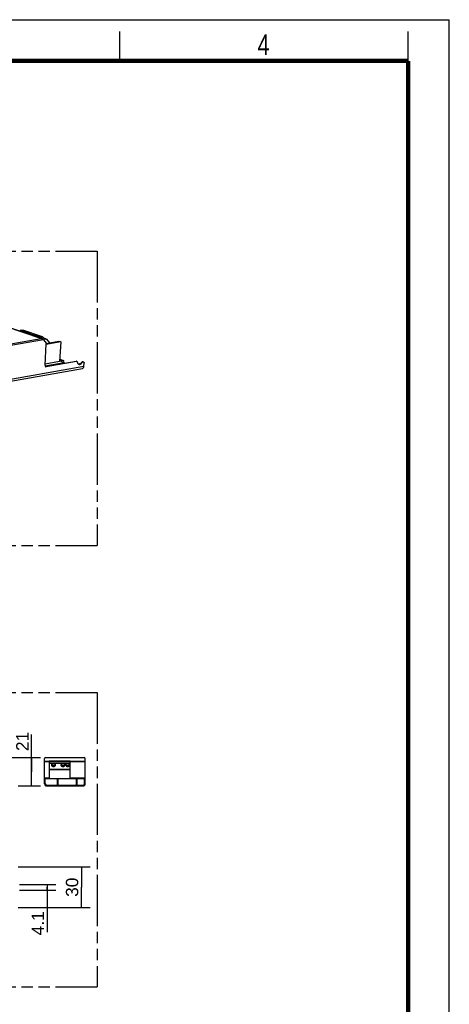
# Model space of a CAD drawing. Header units: millimetres. Extents: x 0 to 210, y 0 to 297.
# Tile 4 of 4: x 137 to 210, y 130 to 297. Entities that reach past the tile are written whole.
import ezdxf
from ezdxf.enums import TextEntityAlignment as Align

# ---------------------------------------------------------------- set-up
doc = ezdxf.new("R2010")
doc.units = ezdxf.units.MM
doc.header["$LTSCALE"] = 19.36
doc.linetypes.add('PHANTOM', pattern=[0.8, 0.45, -0.05, 0.1, -0.05, 0.1, -0.05])
doc.layers.get('0').update_dxf_attribs({"linetype": 'CONTINUOUS'})
doc.layers.add('DEFAULT_3', color=7, linetype='PHANTOM')
doc.layers.add('Z_DIM_2D', color=7, linetype='CONTINUOUS')
doc.styles.add('TEXTSTYLE_2', font='txt', dxfattribs={"width": 0.75})
doc.styles.add('TEXTSTYLE_3', font='helveticaneueltw1g-ltcn.otf')
doc.dimstyles.new('DIMSTYLE_1', dxfattribs={"dimtxt": 2.1, "dimasz": 3.5, "dimexe": 1.5, "dimexo": 0, "dimgap": 0.525, "dimtad": 1, "dimdec": 3, "dimlfac": 4.347826, "dimdsep": 46, "dimtxsty": 'TEXTSTYLE_3', "dimblk": '_FILLED', "dimblk1": '_FILLED', "dimblk2": '_FILLED', "dimcen": 0.09, "dimclrt": 5, "dimadec": 3, "dimazin": 2, "dimtp": 0.2, "dimtm": 0.2, "dimtfac": 1, "dimtdec": 3, "dimtofl": 0, "dimtmove": 0, "dimatfit": 3, "dimldrblk": '_FILLED', "dimfxl": 0, "dimtolj": 1, "dimarcsym": 0})
doc.dimstyles.new('DIMSTYLE_3', dxfattribs={"dimtxt": 2.1, "dimasz": 3.5, "dimexe": 1.5, "dimexo": 0, "dimgap": 0.525, "dimtad": 1, "dimdec": 3, "dimlfac": 4.347826, "dimdsep": 46, "dimtxsty": 'TEXTSTYLE_3', "dimblk": '_FILLED', "dimblk1": '_FILLED', "dimblk2": '_FILLED', "dimcen": 0.09, "dimclrt": 5, "dimadec": 3, "dimazin": 2, "dimtp": 0.1, "dimtm": 0.1, "dimtfac": 1, "dimtdec": 3, "dimtofl": 0, "dimtmove": 0, "dimatfit": 3, "dimldrblk": '_FILLED', "dimfxl": 0, "dimtolj": 1, "dimarcsym": 0})

# ---------------------------------------------------------------- blocks, each defined once
blk = doc.blocks.new('*D2')
at = {"layer": 'Z_DIM_2D', "color": 2, "linetype": 'Continuous', "transparency": 16777216}
for p, q in [((138.99, 169.22), (138.99, 175.56)), ((129.44, 171.64), (140.49, 171.64)), ((138.99, 171.64), (138.99, 169.22)), ((138.99, 166.81), (138.99, 169.22)), ((136.7, 166.81), (140.49, 166.81))]:
    blk.add_line(p, q, dxfattribs=at)
at = {"layer": 'Z_DIM_2D', "color": 5, "linetype": 'Continuous', "transparency": 16777216, "style": 'TEXTSTYLE_3'}
blk.add_text('21', height=2.1, rotation=90, dxfattribs=at).set_placement((138.46, 172.74))
blk = doc.blocks.new('_FILLED')
at = {"color": 0, "linetype": 'ByBlock'}
blk.add_solid([(0, 0), (-1, 0.125), (-1, -0.125)], dxfattribs=at)
blk = doc.blocks.new('_NONE')
blk = doc.blocks.new('*D5')
at = {"layer": 'Z_DIM_2D', "color": 2, "linetype": 'Continuous', "transparency": 16777216}
for p, q in [((136.7, 153.05), (148.94, 153.05)), ((147.44, 153.05), (147.44, 149.6)), ((147.44, 146.15), (147.44, 149.6)), ((136.7, 146.15), (148.94, 146.15))]:
    blk.add_line(p, q, dxfattribs=at)
at = {"layer": 'Z_DIM_2D', "color": 5, "linetype": 'Continuous', "transparency": 16777216, "style": 'TEXTSTYLE_3'}
blk.add_text('30', height=2.1, rotation=90, dxfattribs=at).set_placement((146.91, 149.6), align=Align.CENTER)
blk = doc.blocks.new('*D6')
at = {"layer": 'Z_DIM_2D', "color": 2, "linetype": 'Continuous', "transparency": 16777216}
for p, q in [((136.93, 150.07), (143.11, 150.07)), ((136.93, 149.13), (143.11, 149.13)), ((141.61, 150.07), (141.61, 149.6)), ((141.61, 149.13), (141.61, 149.6)), ((141.61, 149.6), (141.61, 141.99))]:
    blk.add_line(p, q, dxfattribs=at)
at = {"layer": 'Z_DIM_2D', "color": 5, "linetype": 'Continuous', "transparency": 16777216, "style": 'TEXTSTYLE_3'}
blk.add_text('4.1', height=2.1, rotation=90, dxfattribs=at).set_placement((141.09, 145.51), align=Align.RIGHT)

msp = doc.modelspace()

# ---------------------------------------------------------------- linework, layer by layer
at = {"color": 2, "linetype": 'Continuous'}
for p, q in [((0, 297), (210, 297)), ((210, 0), (210, 297)), ((154, 290), (154, 295)), ((203, 290), (203, 295))]:
    msp.add_line(p, q, dxfattribs=at)
at = {"color": 9, "linetype": 'Continuous'}
for p, q in [((140.62084, 242.84351), (134.46847, 244.93117)), ((140.80932, 243.1305), (137.47499, 244.26193)), ((140.99212, 242.61794), (70.89791, 230.13923)), ((70.99421, 230.44805), (140.62084, 242.84351)), ((141.41537, 242.74978), (140.89049, 242.92789)), ((63.32152, 223.07974), (147.86912, 238.13155)), ((141.3778, 238.06987), (141.48535, 238.03337)), ((146.64571, 238.95205), (146.53815, 238.98855)), ((141.19724, 170.99312), (141.95624, 170.99312)), ((141.95624, 170.87928), (141.19724, 170.87928)), ((148.05008, 171.58881), (141.24439, 171.58881)), ((145.52124, 170.98047), (141.95624, 170.98047)), ((145.52124, 170.67078), (141.95624, 170.67078)), ((145.52124, 170.99312), (148.09724, 170.99312)), ((148.09724, 170.87928), (145.52124, 170.87928)), ((141.95624, 169.65715), (145.52124, 169.65715)), ((145.52124, 169.57583), (141.95624, 169.57583)), ((141.19724, 168.18597), (141.95624, 168.18597)), ((141.31224, 167.72597), (141.19724, 167.72597)), ((143.49724, 167.97897), (143.38224, 167.97897)), ((145.52124, 168.18597), (148.09724, 168.18597)), ((146.71724, 167.97897), (146.60224, 167.97897)), ((148.09724, 167.72597), (147.98224, 167.72597)), ((142.00224, 166.80597), (142.00224, 166.92097)), ((144.22174, 166.92097), (144.22174, 166.80597)), ((145.07274, 166.80597), (145.07274, 166.92097)), ((147.29224, 166.92097), (147.29224, 166.80597))]:
    msp.add_line(p, q, dxfattribs=at)
at = {"color": 7, "linetype": 'Continuous'}
for p, q in [((134.47291, 244.94567), (140.68896, 242.8364)), ((137.47499, 244.26193), (137.04989, 244.18625)), ((140.8121, 243.1387), (137.50864, 244.25965)), ((137.04989, 244.18625), (136.98285, 244.09398)), ((140.38422, 243.05482), (137.04989, 244.18625)), ((140.31718, 242.96256), (140.38422, 243.05482)), ((140.38422, 243.05482), (140.80932, 243.1305)), ((140.89631, 243.02384), (140.8787, 242.73328)), ((141.45743, 242.74694), (140.89117, 242.93909)), ((140.94898, 242.66675), (141.41537, 242.74978)), ((140.99212, 242.61794), (141.44771, 242.05927)), ((141.49613, 242.71944), (142.00863, 242.09098)), ((141.26789, 238.30004), (141.48687, 241.91509)), ((141.47889, 241.99668), (143.63919, 242.38127)), ((143.9571, 242.27339), (141.48188, 241.83274)), ((143.63919, 242.38127), (143.9571, 242.27339)), ((143.9571, 242.27339), (143.75326, 238.90842)), ((143.77673, 239.29582), (144.41695, 239.07857)), ((63.06707, 222.69245), (147.61467, 237.74427)), ((141.27794, 238.18951), (144.52722, 238.76797)), ((143.75326, 238.90842), (141.27805, 238.46776)), ((141.3778, 238.06987), (146.53815, 238.98855)), ((146.64571, 238.95205), (141.48535, 238.03337)), ((143.76052, 239.02814), (144.52722, 238.76797)), ((144.41695, 239.07857), (143.88892, 238.98457)), ((144.18406, 238.88442), (144.4076, 238.92422)), ((144.41695, 239.07857), (144.4076, 238.92422)), ((144.51881, 238.62905), (144.52722, 238.76797)), ((144.5195, 238.64053), (145.29894, 238.77929)), ((145.29894, 238.77929), (145.32089, 238.77184)), ((146.68777, 238.94921), (146.58022, 238.98571)), ((147.46366, 238.77407), (147.57122, 238.73758)), ((147.68608, 238.89177), (147.79364, 238.85527)), ((147.86912, 238.13155), (147.90031, 238.64648)), ((141.19724, 167.17397), (141.19724, 171.47497)), ((141.35824, 171.63597), (147.93624, 171.63597)), ((141.95624, 171.07247), (141.95624, 168.05947)), ((141.95624, 171.07247), (145.52124, 171.07247)), ((141.95624, 170.70447), (145.52124, 170.70447)), ((145.52124, 168.05947), (145.52124, 171.07247)), ((148.09724, 167.17397), (148.09724, 171.47497)), ((141.19724, 167.95597), (141.31224, 167.95597)), ((141.31224, 167.17397), (141.31224, 168.05947)), ((141.31224, 168.05947), (147.98224, 168.05947)), ((143.38224, 166.92097), (143.38224, 168.02497)), ((143.38224, 168.02497), (143.49724, 168.02497)), ((143.49724, 166.92097), (143.49724, 168.02497)), ((146.60224, 168.02497), (146.71724, 168.02497)), ((146.60224, 166.92097), (146.60224, 168.02497)), ((146.71724, 166.92097), (146.71724, 168.02497)), ((147.98224, 167.17397), (147.98224, 168.05947)), ((147.98224, 167.95597), (148.09724, 167.95597)), ((141.56524, 166.92097), (147.72924, 166.92097)), ((141.56524, 166.80597), (147.72924, 166.80597)), ((142.23224, 166.92097), (142.23224, 166.80597)), ((144.17574, 166.80597), (144.17574, 166.92097)), ((145.11874, 166.92097), (145.11874, 166.80597)), ((147.06224, 166.80597), (147.06224, 166.92097))]:
    msp.add_line(p, q, dxfattribs=at)
at = {"color": 7, "linetype": 'Continuous', "const_width": 0.7}
for points in [[(7, 290), (203, 290)], [(203, 7), (203, 290)]]:
    msp.add_lwpolyline(points, dxfattribs=at)
at = {"color": 7, "linetype": 'Continuous'}
for centre, radius, start, end in [((141.34549, 238.25056), 0.18356, 272.8029571, 280.1348222), ((147.01494, 238.79609), 0.32765, 261.2530248, 265.2489286), ((147.12142, 238.75266), 0.32063, 251.286128, 261.3686011), ((141.35824, 171.47497), 0.161, 90, 180), ((147.93624, 171.47497), 0.161, 0, 90), ((141.56524, 167.17397), 0.368, 180, 270), ((141.56524, 167.17397), 0.253, 180, 270), ((147.72924, 167.17397), 0.368, 270, 360), ((147.72924, 167.17397), 0.253, 270, 360)]:
    msp.add_arc(centre, radius, start, end, dxfattribs=at)
msp.add_ellipse((140.84154, 242.66903), major_axis=(0.20858, -0.18574), ratio=0.260634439, start_param=1.018890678, end_param=1.804288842, dxfattribs=at)
for points in [[(137.50864, 244.25965), (137.498, 244.26327), (137.48606, 244.2639), (137.47499, 244.26193)], [(140.73417, 242.82107), (140.6977, 242.83343), (140.65926, 242.84088), (140.62084, 242.84351)], [(140.84038, 242.7649), (140.80888, 242.78963), (140.7721, 242.8082), (140.73417, 242.82107)], [(140.80932, 243.1305), (140.82039, 243.13247), (140.83232, 243.13184), (140.84297, 243.12823)], [(141.41537, 242.74978), (141.4292, 242.75225), (141.44412, 242.75146), (141.45743, 242.74694)], [(146.58022, 238.98571), (146.56691, 238.99023), (146.55199, 238.99101), (146.53815, 238.98855)], [(146.64571, 238.95205), (146.65955, 238.95452), (146.67447, 238.95373), (146.68777, 238.94921)]]:
    msp.add_open_spline(points, degree=3, dxfattribs=at)
for points, knots in [([(140.84297, 243.12823), (140.86053, 243.12227), (140.89275, 243.08946), (140.89768, 243.04644), (140.89631, 243.02384)], [0, 0, 0, 0, 0.450189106, 1, 1, 1, 1]), ([(141.45743, 242.74694), (141.46861, 242.74315), (141.4827, 242.73436), (141.49351, 242.72264), (141.49613, 242.71944)], [0, 0, 0, 0, 0.740451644, 1, 1, 1, 1]), ([(141.44771, 242.05927), (141.45498, 242.05036), (141.48204, 242.00726), (141.48923, 241.95399), (141.48687, 241.91509)], [0, 0, 0, 0, 0.227842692, 1, 1, 1, 1]), ([(141.26789, 238.30004), (141.26608, 238.27024), (141.26879, 238.21255), (141.29363, 238.13364), (141.33796, 238.07182), (141.37971, 238.04635), (141.40123, 238.03905)], [0, 0, 0, 0, 0.286024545, 0.54723052, 0.782307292, 1, 1, 1, 1]), ([(141.40123, 238.03905), (141.4211, 238.03231), (141.4501, 238.0287), (141.47818, 238.03209), (141.48535, 238.03337)], [0, 0, 0, 0, 0.742250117, 1, 1, 1, 1]), ([(146.68777, 238.94921), (146.7059, 238.94306), (146.74024, 238.91356), (146.75172, 238.8716), (146.75393, 238.84917)], [0, 0, 0, 0, 0.459296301, 1, 1, 1, 1]), ([(146.75393, 238.84917), (146.75856, 238.80205), (146.77641, 238.71215), (146.8321, 238.59228), (146.91333, 238.49987), (146.98281, 238.46111), (147.01855, 238.44898)], [0, 0, 0, 0, 0.28101883, 0.539031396, 0.775969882, 1, 1, 1, 1]), ([(147.07924, 238.47411), (147.07157, 238.47275), (147.04133, 238.46831), (147.0105, 238.46768), (146.9878, 238.46957)], [0, 0, 0, 0, 0.25471956, 1, 1, 1, 1]), ([(147.0733, 238.43566), (147.08251, 238.43426), (147.12026, 238.43017), (147.15863, 238.4326), (147.1868, 238.43761)], [0, 0, 0, 0, 0.245663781, 1, 1, 1, 1]), ([(147.46366, 238.77407), (147.41776, 238.69778), (147.30979, 238.56691), (147.15513, 238.48762), (147.07924, 238.47411)], [0, 0, 0, 0, 0.535996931, 1, 1, 1, 1]), ([(147.1868, 238.43761), (147.26269, 238.45112), (147.41735, 238.53041), (147.52532, 238.66128), (147.57122, 238.73758)], [0, 0, 0, 0, 0.464003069, 1, 1, 1, 1]), ([(147.61878, 238.89631), (147.60392, 238.89367), (147.53963, 238.87206), (147.49009, 238.81878), (147.46366, 238.77407)], [0, 0, 0, 0, 0.225150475, 1, 1, 1, 1]), ([(147.57122, 238.73758), (147.5807, 238.75361), (147.61885, 238.80807), (147.67885, 238.85136), (147.72634, 238.85982)], [0, 0, 0, 0, 0.278656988, 1, 1, 1, 1]), ([(147.61467, 237.74427), (147.64899, 237.75038), (147.71868, 237.78129), (147.79825, 237.87042), (147.85114, 237.99147), (147.86619, 238.08322), (147.86912, 238.13155)], [0, 0, 0, 0, 0.210858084, 0.443257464, 0.707169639, 1, 1, 1, 1]), ([(147.68608, 238.89177), (147.67018, 238.89716), (147.64698, 238.90004), (147.62452, 238.89734), (147.61878, 238.89631)], [0, 0, 0, 0, 0.742250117, 1, 1, 1, 1]), ([(147.72634, 238.85982), (147.73208, 238.86084), (147.75454, 238.86355), (147.77774, 238.86066), (147.79364, 238.85527)], [0, 0, 0, 0, 0.257749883, 1, 1, 1, 1]), ([(147.79364, 238.85527), (147.81085, 238.84943), (147.84425, 238.82905), (147.87971, 238.7796), (147.89959, 238.71647), (147.90175, 238.67032), (147.90031, 238.64648)], [0, 0, 0, 0, 0.217692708, 0.45276948, 0.713975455, 1, 1, 1, 1]), ([(143.04874, 170.35947), (143.04874, 170.39179), (143.02774, 170.46123), (142.94737, 170.54074), (142.83435, 170.5918), (142.70374, 170.60944), (142.57312, 170.5918), (142.46011, 170.54074), (142.37974, 170.46123), (142.35874, 170.39179), (142.35874, 170.35947)], [0, 0, 0, 0, 0.104734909, 0.222327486, 0.35601395, 0.49999822, 0.643981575, 0.777667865, 0.895262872, 1, 1, 1, 1]), ([(142.35874, 170.35947), (142.35874, 170.32714), (142.37973, 170.2577), (142.46011, 170.17819), (142.57312, 170.12714), (142.70373, 170.10949), (142.83435, 170.12714), (142.94736, 170.17819), (143.02774, 170.2577), (143.04874, 170.32714), (143.04874, 170.35947)], [0, 0, 0, 0, 0.104734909, 0.222327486, 0.35601395, 0.49999822, 0.643981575, 0.777667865, 0.895262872, 1, 1, 1, 1]), ([(142.40497, 170.2375), (142.43757, 170.27743), (142.53433, 170.3404), (142.70372, 170.3696), (142.87312, 170.34041), (142.96988, 170.27744), (143.00249, 170.23752)], [0, 0, 0, 0, 0.234167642, 0.499995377, 0.765823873, 1, 1, 1, 1]), ([(144.65874, 170.35947), (144.65874, 170.39179), (144.63774, 170.46123), (144.55737, 170.54074), (144.44435, 170.5918), (144.31374, 170.60944), (144.18312, 170.5918), (144.07011, 170.54074), (143.98974, 170.46123), (143.96874, 170.39179), (143.96874, 170.35947)], [0, 0, 0, 0, 0.104734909, 0.222327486, 0.35601395, 0.49999822, 0.643981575, 0.777667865, 0.895262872, 1, 1, 1, 1]), ([(143.96874, 170.35947), (143.96874, 170.32714), (143.98973, 170.2577), (144.07011, 170.17819), (144.18312, 170.12714), (144.31373, 170.10949), (144.44435, 170.12714), (144.55736, 170.17819), (144.63774, 170.2577), (144.65874, 170.32714), (144.65874, 170.35947)], [0, 0, 0, 0, 0.104734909, 0.222327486, 0.35601395, 0.49999822, 0.643981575, 0.777667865, 0.895262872, 1, 1, 1, 1]), ([(144.01497, 170.2375), (144.04757, 170.27743), (144.14433, 170.3404), (144.31372, 170.3696), (144.48312, 170.34041), (144.57988, 170.27744), (144.61249, 170.23752)], [0, 0, 0, 0, 0.234167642, 0.499995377, 0.765823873, 1, 1, 1, 1]), ([(145.46374, 170.35947), (145.46374, 170.39179), (145.44274, 170.46123), (145.36237, 170.54074), (145.24935, 170.5918), (145.11874, 170.60944), (144.98812, 170.5918), (144.87511, 170.54074), (144.79474, 170.46123), (144.77374, 170.39179), (144.77374, 170.35947)], [0, 0, 0, 0, 0.104734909, 0.222327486, 0.35601395, 0.49999822, 0.643981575, 0.777667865, 0.895262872, 1, 1, 1, 1]), ([(144.77374, 170.35947), (144.77374, 170.32714), (144.79473, 170.2577), (144.87511, 170.17819), (144.98812, 170.12714), (145.11873, 170.10949), (145.24935, 170.12714), (145.36236, 170.17819), (145.44274, 170.2577), (145.46374, 170.32714), (145.46374, 170.35947)], [0, 0, 0, 0, 0.104734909, 0.222327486, 0.35601395, 0.49999822, 0.643981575, 0.777667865, 0.895262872, 1, 1, 1, 1]), ([(144.81997, 170.2375), (144.85257, 170.27743), (144.94933, 170.3404), (145.11872, 170.3696), (145.28812, 170.34041), (145.38488, 170.27744), (145.41749, 170.23752)], [0, 0, 0, 0, 0.234167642, 0.499995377, 0.765823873, 1, 1, 1, 1])]:
    msp.add_open_spline(points, degree=3, knots=knots, dxfattribs=at)
at = {"layer": 'DEFAULT_3', "color": 91, "linetype": 'PHANTOM', "true_color": 0x80ff80}
for p, q in [((50.12864, 257.68), (150.12864, 257.68)), ((150.12864, 257.68), (150.12864, 207.68)), ((50.12864, 207.68), (150.12864, 207.68)), ((50.12864, 182.68), (150.12864, 182.68)), ((150.12864, 182.68), (150.12864, 132.68)), ((50.12864, 132.68), (150.12864, 132.68))]:
    msp.add_line(p, q, dxfattribs=at)

# ---------------------------------------------------------------- texts
at = {"color": 5, "linetype": 'Continuous', "style": 'TEXTSTYLE_2', "width": 0.785714}
msp.add_text('4', height=3.5, dxfattribs=at).set_placement((177.38314, 290.99105))

# ---------------------------------------------------------------- dimensions: what is measured, and where the dimension line sits
at = {"layer": 'Z_DIM_2D', "color": 2, "linetype": 'Continuous'}
for base, p1, p2, dimstyle, picture, middle in [((138.98708, 166.80597), (129.43699, 171.63597), (136.70268, 166.80597), 'DIMSTYLE_1', '*D2', (138.98708, 173.93673)), ((147.43887, 146.15113), (136.70268, 153.05113), (136.70268, 146.15113), 'DIMSTYLE_1', '*D5', (147.43887, 149.59721)), ((141.61472, 149.12963), (136.93268, 150.07263), (136.93268, 149.12963), 'DIMSTYLE_3', '*D6', (141.61472, 143.51502))]:
    dim = msp.add_linear_dim(base=base, p1=p1, p2=p2, angle=270, dimstyle=dimstyle, override={"dimblk1": 'NONE', "dimblk2": 'NONE', "dimsah": 1}, dxfattribs=at)
    dim.commit()
    dim.dimension.update_dxf_attribs({"geometry": picture, "text_midpoint": middle, "dimtype": 160})

doc.saveas('drawing.dxf')
